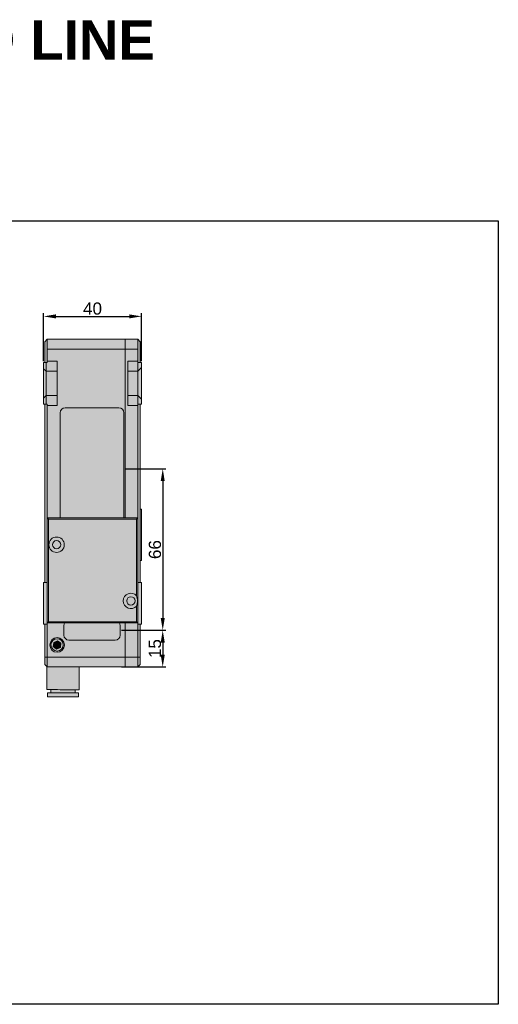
# Model space of a CAD drawing. Header units: millimetres. Extents: x 1690 to 10670, y 1931 to 4673.
# Tile 5 of 48: x 2136 to 2332, y 3727 to 4130. Entities that reach past the tile are written whole.
import ezdxf

# ---------------------------------------------------------------- set-up
doc = ezdxf.new("R2010")
doc.units = ezdxf.units.MM
doc.styles.get("Standard").update_dxf_attribs({"font": 'arial.ttf'})
doc.dimstyles.new('ISO-25', dxfattribs={"dimtxt": 2.5, "dimasz": 2.5, "dimexe": 1.25, "dimexo": 0.625, "dimtad": 1, "dimdec": 0, "dimtxsty": 'Standard', "dimcen": 2.5, "dimadec": 0, "dimazin": 0, "dimtfac": 1, "dimtdec": 0, "dimtmove": 0, "dimatfit": 3, "dimfxl": 0, "dimarcsym": 0})

# ---------------------------------------------------------------- blocks, each defined once
blk = doc.blocks.new('*D21')
at = {"color": 0, "lineweight": -2, "transparency": 16777216}
for p, q in [((2145.77, 3990.54), (2145.77, 4010.06)), ((2150.77, 4008.81), (2180.77, 4008.81)), ((2185.77, 3990.54), (2185.77, 4010.06))]:
    blk.add_line(p, q, dxfattribs=at)
at = {"color": 0, "transparency": 16777216}
for points in [[(2150.77, 4009.64), (2150.77, 4007.97), (2145.77, 4008.81)], [(2180.77, 4009.64), (2180.77, 4007.97), (2185.77, 4008.81)]]:
    blk.add_solid(points, dxfattribs=at)
at = {"layer": 'Defpoints', "color": 0, "transparency": 16777216}
for p in [(2185.77, 4008.81), (2145.77, 3989.92), (2185.77, 3989.92)]:
    blk.add_point(p, dxfattribs=at)
at = {"color": 0, "transparency": 16777216, "insert": (2165.77, 4011.98), "char_height": 5, "attachment_point": 5}
blk.add_mtext('40', dxfattribs=at)
blk = doc.blocks.new('*D26')
at = {"color": 0, "lineweight": -2, "transparency": 16777216}
for p, q in [((2177.69, 3880.42), (2195.75, 3880.42)), ((2194.5, 3875.42), (2194.5, 3870.42)), ((2177.69, 3865.42), (2195.75, 3865.42))]:
    blk.add_line(p, q, dxfattribs=at)
at = {"color": 0, "transparency": 16777216}
for points in [[(2193.66, 3875.42), (2195.33, 3875.42), (2194.5, 3880.42)], [(2193.66, 3870.42), (2195.33, 3870.42), (2194.5, 3865.42)]]:
    blk.add_solid(points, dxfattribs=at)
at = {"layer": 'Defpoints', "color": 0, "transparency": 16777216}
for p in [(2177.07, 3880.42), (2177.07, 3865.42), (2194.5, 3865.42)]:
    blk.add_point(p, dxfattribs=at)
at = {"color": 0, "transparency": 16777216, "insert": (2191.32, 3872.92), "char_height": 5, "attachment_point": 5, "rotation": 90}
blk.add_mtext('15', dxfattribs=at)
blk = doc.blocks.new('*D29')
at = {"color": 0, "lineweight": -2, "transparency": 16777216}
for p, q in [((2179.19, 3946.42), (2195.75, 3946.42)), ((2194.5, 3941.42), (2194.5, 3885.42)), ((2177.69, 3880.42), (2195.75, 3880.42))]:
    blk.add_line(p, q, dxfattribs=at)
at = {"color": 0, "transparency": 16777216}
for points in [[(2193.67, 3941.42), (2195.33, 3941.42), (2194.5, 3946.42)], [(2193.67, 3885.42), (2195.33, 3885.42), (2194.5, 3880.42)]]:
    blk.add_solid(points, dxfattribs=at)
at = {"layer": 'Defpoints', "color": 0, "transparency": 16777216}
for p in [(2178.57, 3946.42), (2177.07, 3880.42), (2194.5, 3880.42)]:
    blk.add_point(p, dxfattribs=at)
at = {"color": 0, "transparency": 16777216, "insert": (2191.32, 3913.42), "char_height": 5, "attachment_point": 5, "rotation": 90}
blk.add_mtext('66', dxfattribs=at)

msp = doc.modelspace()

# ---------------------------------------------------------------- hatches: boundary and pattern name
h = msp.add_hatch(color=254)
h.dxf.hatch_style = 1
h.paths.add_polyline_path([(2179.07, 3995.42), (2147.27, 3995.42), (2147.27, 3990.42), (2151.27, 3990.42), (2151.27, 3972.42), (2147.27, 3972.42), (2147.27, 3926.42), (2152.57, 3926.42), (2152.57, 3969.42, -0.41369), (2154.56, 3971.42), (2176.56, 3971.42, -0.414737), (2178.57, 3969.42), (2178.57, 3969.42), (2178.57, 3926.42), (2179.07, 3926.42)])
h.paths.add_polyline_path([(2184.27, 3986.42), (2180.27, 3986.42), (2180.27, 3976.42), (2184.27, 3976.42)], flags=17)
h.paths.add_polyline_path([(2184.27, 3976.42), (2180.27, 3976.42), (2180.27, 3972.42), (2184.27, 3972.42), (2184.27, 3972.92)], flags=17)
h.paths.add_polyline_path([(2184.27, 3972.42), (2180.27, 3972.42), (2180.27, 3976.42), (2180.27, 3986.42), (2180.27, 3990.42), (2184.27, 3990.42), (2184.27, 3995.42), (2179.07, 3995.42), (2179.07, 3926.42), (2184.27, 3926.42)])
h.paths.add_polyline_path([(2185.77, 3974.92), (2184.27, 3976.42), (2184.27, 3972.92), (2185.27, 3972.92), (2185.77, 3972.92)])
h.paths.add_polyline_path([(2185.77, 3987.92), (2184.27, 3986.42), (2184.27, 3976.42), (2185.77, 3974.92)])
h.paths.add_polyline_path([(2185.77, 3989.92), (2185.27, 3989.92), (2184.27, 3989.92), (2184.27, 3986.42), (2185.77, 3987.92)])
h.paths.add_polyline_path([(2184.27, 3989.92), (2184.27, 3990.42), (2180.27, 3990.42), (2180.27, 3986.42), (2184.27, 3986.42)], flags=17)
h.paths.add_polyline_path([(2151.27, 3986.42), (2146.77, 3986.42), (2146.77, 3976.42), (2151.27, 3976.42)])
h.paths.add_polyline_path([(2151.27, 3976.42), (2146.77, 3976.42), (2146.77, 3972.92), (2147.27, 3972.92), (2147.27, 3972.42), (2151.27, 3972.42)])
h.paths.add_polyline_path([(2151.27, 3990.42), (2147.27, 3990.42), (2147.27, 3989.92), (2146.77, 3989.92), (2146.77, 3986.42), (2151.27, 3986.42)])
h.paths.add_polyline_path([(2179.07, 3999.42), (2147.27, 3999.42), (2147.27, 3995.42), (2179.07, 3995.42)])
h.paths.add_polyline_path([(2147.27, 3999.42), (2146.27, 3998.42), (2146.27, 3995.42), (2146.27, 3990.42), (2146.27, 3989.92), (2146.77, 3989.92), (2147.27, 3989.92), (2147.27, 3990.42), (2147.27, 3995.42)])
h.paths.add_polyline_path([(2146.77, 3989.92), (2146.27, 3989.92), (2145.77, 3989.92), (2145.77, 3987.42), (2146.77, 3986.42)])
h.paths.add_polyline_path([(2146.77, 3986.42), (2145.77, 3987.42), (2145.77, 3975.42), (2146.77, 3976.42)])
h.paths.add_polyline_path([(2146.77, 3976.42), (2145.77, 3975.42), (2145.77, 3972.92), (2146.77, 3972.92)])
h.paths.add_polyline_path([(2184.27, 3999.42), (2179.07, 3999.42), (2179.07, 3995.42), (2184.27, 3995.42)])
h.paths.add_polyline_path([(2185.27, 3998.42), (2184.27, 3999.42), (2184.27, 3995.42), (2184.27, 3990.42), (2184.27, 3989.92), (2185.27, 3989.92), (2185.27, 3990.42), (2185.27, 3995.42)])
h.paths.add_polyline_path([(2185.27, 3972.42), (2185.27, 3972.92), (2184.27, 3972.92), (2184.27, 3972.42), (2184.27, 3926.42), (2184.27, 3899.92), (2185.27, 3899.92)])
h.paths.add_polyline_path([(2185.77, 3927.92), (2185.77, 3929.92), (2185.27, 3929.92), (2185.27, 3908.92), (2185.77, 3908.92), (2185.77, 3910.92)])
h.paths.add_polyline_path([(2183.77, 3925.92), (2147.77, 3925.92), (2147.77, 3883.92), (2183.77, 3883.92), (2183.77, 3890.26, -2.532146), (2183.77, 3894.57)])
h.paths.add_polyline_path([(2154.22, 3915.42, -1), (2147.92, 3915.42, -1)], flags=0)
h.paths.add_polyline_path([(2152.77, 3915.42, -1), (2149.37, 3915.42, -1)], flags=0)
h.paths.add_polyline_path([(2184.27, 3926.42), (2179.07, 3926.42), (2147.27, 3926.42), (2147.77, 3925.92), (2183.77, 3925.92)])
h.paths.add_polyline_path([(2147.27, 3926.42), (2147.27, 3972.42), (2147.27, 3972.92), (2146.77, 3972.92), (2146.27, 3972.92), (2146.27, 3972.42), (2146.27, 3899.92), (2147.27, 3899.92)])
h.paths.add_polyline_path([(2147.77, 3925.92), (2147.27, 3926.42), (2147.27, 3899.92), (2147.27, 3883.42), (2147.77, 3883.92)])
h.paths.add_polyline_path([(2184.27, 3925.92), (2183.77, 3925.92), (2183.77, 3899.92), (2184.27, 3899.92)])
h.paths.add_polyline_path([(2152.77, 3915.42, 1), (2149.37, 3915.42, 1)], flags=0)
h.paths.add_polyline_path([(2154.22, 3915.42, 1), (2147.92, 3915.42, 1)], flags=16)
h.paths.add_polyline_path([(2179.77, 3892.42, 1), (2183.17, 3892.42, 1)], flags=16)
edge = h.paths.add_edge_path()
edge.add_arc((2181.47, 3892.42), 3.15, 43.1003, 316.8997)
edge.add_spline(control_points=[(2183.77, 3890.26), (2183.93, 3890.79), (2184.25, 3891.8), (2184.17, 3893.36), (2183.89, 3894.2), (2183.77, 3894.57)], knot_values=[0, 0, 0, 0, 0.380421, 0.729951, 1, 1, 1, 1], degree=3, periodic=0)
h.paths.add_polyline_path([(2183.17, 3892.42, -1), (2179.77, 3892.42, -1)], flags=16)
h.paths.add_polyline_path([(2183.77, 3883.92), (2147.77, 3883.92), (2147.27, 3883.42), (2184.27, 3883.42)])
edge = h.paths.add_edge_path()
edge.add_line((2184.27, 3899.92), (2183.77, 3899.92))
edge.add_line((2183.77, 3899.92), (2183.77, 3894.57))
edge.add_spline(control_points=[(2183.77, 3894.57), (2183.89, 3894.2), (2184.17, 3893.36), (2184.25, 3891.8), (2183.93, 3890.79), (2183.77, 3890.26)], knot_values=[0, 0, 0, 0, 0.270049, 0.619579, 1, 1, 1, 1], degree=3, periodic=0)
edge.add_line((2183.77, 3890.26), (2183.77, 3883.92))
edge.add_line((2183.77, 3883.92), (2184.27, 3883.42))
edge.add_line((2184.27, 3883.42), (2184.27, 3899.92))
h.paths.add_polyline_path([(2185.77, 3899.92), (2185.27, 3899.92), (2184.27, 3899.92), (2184.27, 3883.42), (2184.27, 3882.92), (2185.27, 3882.92), (2185.77, 3882.92)])
h.paths.add_polyline_path([(2185.27, 3882.92), (2184.27, 3882.92), (2184.27, 3869.42), (2185.27, 3869.42)])
h.paths.add_polyline_path([(2184.27, 3882.92), (2184.27, 3883.42), (2179.07, 3883.42), (2179.07, 3869.42), (2184.27, 3869.42)])
h.paths.add_polyline_path([(2179.07, 3883.42), (2176.8, 3883.42, -0.131421), (2177.07, 3882.42), (2177.07, 3878.42, -0.414481), (2175.07, 3876.42), (2175.07, 3876.42), (2156.07, 3876.42, -0.414214), (2154.07, 3878.42), (2154.07, 3882.42, -0.131653), (2154.33, 3883.42), (2147.27, 3883.42), (2147.27, 3882.92), (2147.27, 3869.42), (2179.07, 3869.42)])
h.paths.add_polyline_path([(2147.27, 3882.92), (2146.27, 3882.92), (2146.27, 3869.42), (2147.27, 3869.42)])
h.paths.add_polyline_path([(2147.27, 3899.92), (2146.27, 3899.92), (2145.77, 3899.92), (2145.77, 3882.92), (2146.27, 3882.92), (2147.27, 3882.92), (2147.27, 3883.42)])
h.paths.add_polyline_path([(2152.85, 3875.11), (2151.45, 3876.14), (2149.87, 3875.44), (2149.68, 3873.72), (2151.08, 3872.69), (2152.66, 3873.39)], flags=0)
h.paths.add_polyline_path([(2148.77, 3874.42, 1), (2153.77, 3874.42, 1)], flags=0)
h.paths.add_polyline_path([(2151.45, 3876.14), (2152.85, 3875.11), (2152.66, 3873.39), (2151.08, 3872.69), (2149.68, 3873.72), (2149.87, 3875.44)], flags=0)
h.paths.add_polyline_path([(2148.27, 3874.42, 1), (2154.27, 3874.42, 1)], flags=16)
h.paths.add_polyline_path([(2153.77, 3874.42, -1), (2148.77, 3874.42, -1)], flags=0)
h.paths.add_polyline_path([(2185.27, 3869.42), (2184.27, 3869.42), (2184.27, 3865.42), (2185.27, 3866.42)])
h.paths.add_polyline_path([(2184.27, 3869.42), (2179.07, 3869.42), (2179.07, 3865.42), (2184.27, 3865.42)])
h.paths.add_polyline_path([(2179.07, 3869.42), (2147.27, 3869.42), (2147.27, 3865.42), (2179.07, 3865.42)])
h.paths.add_polyline_path([(2147.27, 3869.42), (2146.27, 3869.42), (2146.27, 3866.42), (2147.27, 3865.42)])
h.paths.add_polyline_path([(2160.32, 3865.42), (2147.27, 3865.42), (2147.12, 3865.57), (2147.07, 3856.15), (2147.17, 3856.15), (2147.47, 3856.15), (2147.96, 3856.14), (2148.62, 3856.14), (2149.43, 3856.14), (2150.37, 3856.13), (2151.41, 3856.13), (2152.53, 3856.12), (2153.67, 3856.12), (2154.82, 3856.11), (2155.93, 3856.11), (2156.97, 3856.1), (2157.91, 3856.1), (2158.73, 3856.09), (2159.39, 3856.09), (2159.87, 3856.09), (2160.17, 3856.09), (2160.27, 3856.09)])
h.paths.add_polyline_path([(2158.67, 3856.09), (2157.91, 3856.1), (2156.97, 3856.1), (2155.93, 3856.11), (2154.82, 3856.11), (2153.67, 3856.12), (2152.53, 3856.12), (2151.41, 3856.13), (2150.37, 3856.13), (2149.43, 3856.14), (2148.67, 3856.14), (2148.67, 3854.84), (2148.88, 3854.84), (2149.71, 3854.84), (2150.66, 3854.83), (2151.7, 3854.83), (2152.81, 3854.82), (2153.95, 3854.82), (2155.08, 3854.81), (2156.16, 3854.8), (2157.16, 3854.8), (2158.05, 3854.8), (2158.67, 3854.79)])
h.paths.add_polyline_path([(2160.02, 3854.79), (2159.79, 3854.79), (2159.39, 3854.79), (2158.8, 3854.79), (2158.05, 3854.8), (2157.16, 3854.8), (2156.16, 3854.8), (2155.08, 3854.81), (2153.95, 3854.82), (2152.81, 3854.82), (2151.7, 3854.83), (2150.66, 3854.83), (2149.71, 3854.84), (2148.88, 3854.84), (2148.21, 3854.84), (2147.72, 3854.84), (2147.42, 3854.85), (2147.32, 3854.85), (2147.31, 3853.25), (2147.41, 3853.25), (2147.71, 3853.24), (2148.21, 3853.24), (2148.88, 3853.24), (2149.7, 3853.24), (2150.65, 3853.23), (2151.7, 3853.23), (2152.81, 3853.22), (2153.94, 3853.22), (2155.07, 3853.21), (2156.15, 3853.2), (2157.16, 3853.2), (2158.05, 3853.2), (2158.79, 3853.19), (2159.38, 3853.19), (2159.78, 3853.19), (2160.01, 3853.19)])
at = {"true_color": 0xff7575}
h = msp.add_hatch(color=11, dxfattribs=at)
h.dxf.hatch_style = 1
h.paths.add_polyline_path([(2178.57, 3969.42, 0.414737), (2176.56, 3971.42), (2154.56, 3971.42, 0.41369), (2152.57, 3969.42), (2152.57, 3926.42), (2178.57, 3926.42)])
h.paths.add_polyline_path([(2177.07, 3882.42, 0.131421), (2176.8, 3883.42), (2154.33, 3883.42, 0.131653), (2154.07, 3882.42), (2154.07, 3878.42, 0.414214), (2156.07, 3876.42), (2175.07, 3876.42, 0.414481), (2177.07, 3878.42)])
h = msp.add_hatch(color=254)
h.dxf.hatch_style = 1
h.paths.add_polyline_path([(2152.77, 3915.42, 1), (2149.37, 3915.42, 1)], flags=0)
h.paths.add_polyline_path([(2154.22, 3915.42, 1), (2147.92, 3915.42, 1)])
h.paths.add_polyline_path([(2149.37, 3915.42, -1), (2152.77, 3915.42, -1)], flags=16)
h.paths.add_polyline_path([(2152.85, 3875.11), (2151.45, 3876.14), (2149.87, 3875.44), (2149.68, 3873.72), (2151.08, 3872.69), (2152.66, 3873.39)], flags=0)
h.paths.add_polyline_path([(2148.27, 3874.42, 1), (2154.27, 3874.42, 1)])
h.paths.add_polyline_path([(2153.77, 3874.42, -1), (2148.77, 3874.42, -1)], flags=16)
h.paths.add_polyline_path([(2151.45, 3876.14), (2152.85, 3875.11), (2152.66, 3873.39), (2151.08, 3872.69), (2149.68, 3873.72), (2149.87, 3875.44)], flags=0)
h = msp.add_hatch(color=254)
h.dxf.hatch_style = 1
h.paths.add_polyline_path([(2152.77, 3915.42, 1), (2149.37, 3915.42, 1)])
h.paths.add_polyline_path([(2152.85, 3875.11), (2151.45, 3876.14), (2149.87, 3875.44), (2149.68, 3873.72), (2151.08, 3872.69), (2152.66, 3873.39)], flags=0)
h.paths.add_polyline_path([(2148.77, 3874.42, 1), (2153.77, 3874.42, 1)])
h.paths.add_polyline_path([(2152.85, 3875.11), (2152.66, 3873.39), (2151.08, 3872.69), (2149.68, 3873.72), (2149.87, 3875.44), (2151.45, 3876.14)], flags=16)
h = msp.add_hatch(color=254)
h.dxf.hatch_style = 1
h.paths.add_polyline_path([(2152.85, 3875.11), (2151.45, 3876.14), (2149.87, 3875.44), (2149.68, 3873.72), (2151.08, 3872.69), (2152.66, 3873.39)])

# ---------------------------------------------------------------- linework, layer by layer
at = {"color": 7, "linetype": 'Continuous', "lineweight": 15}
for p, q in [((2147.27, 3999.42), (2146.27, 3998.42)), ((2147.27, 3999.42), (2147.27, 3995.42)), ((2179.07, 3999.42), (2147.27, 3999.42)), ((2179.07, 3995.42), (2179.07, 3999.42)), ((2179.07, 3999.42), (2184.27, 3999.42)), ((2184.27, 3995.42), (2184.27, 3999.42)), ((2184.27, 3999.42), (2185.27, 3998.42)), ((2146.27, 3995.42), (2146.27, 3998.42)), ((2146.27, 3990.42), (2146.27, 3995.42)), ((2179.07, 3995.42), (2147.27, 3995.42)), ((2147.27, 3995.42), (2147.27, 3990.42)), ((2179.07, 3995.42), (2184.27, 3995.42)), ((2179.07, 3926.42), (2179.07, 3995.42)), ((2184.27, 3990.42), (2184.27, 3995.42)), ((2185.27, 3998.42), (2185.27, 3995.42)), ((2185.27, 3995.42), (2185.27, 3990.42)), ((2145.77, 3987.42), (2145.77, 3989.92)), ((2145.77, 3989.92), (2146.77, 3989.92)), ((2146.77, 3986.42), (2145.77, 3987.42)), ((2145.77, 3975.42), (2145.77, 3987.42)), ((2146.27, 3989.92), (2146.27, 3990.42)), ((2146.77, 3989.92), (2146.77, 3986.42)), ((2146.77, 3989.92), (2147.27, 3989.92)), ((2151.27, 3990.42), (2147.27, 3990.42)), ((2147.27, 3990.42), (2147.27, 3989.92)), ((2151.27, 3972.42), (2151.27, 3990.42)), ((2180.27, 3990.42), (2184.27, 3990.42)), ((2180.27, 3990.42), (2180.27, 3972.42)), ((2184.27, 3989.92), (2184.27, 3990.42)), ((2184.27, 3986.42), (2184.27, 3989.92)), ((2185.27, 3989.92), (2184.27, 3989.92)), ((2185.77, 3987.92), (2184.27, 3986.42)), ((2185.27, 3990.42), (2185.27, 3989.92)), ((2185.27, 3989.92), (2185.77, 3989.92)), ((2185.77, 3989.92), (2185.77, 3987.92)), ((2185.77, 3987.92), (2185.77, 3974.92)), ((2151.27, 3986.42), (2146.77, 3986.42)), ((2146.77, 3986.42), (2146.77, 3976.42)), ((2180.27, 3986.42), (2184.27, 3986.42)), ((2184.27, 3976.42), (2184.27, 3986.42)), ((2146.77, 3976.42), (2145.77, 3975.42)), ((2145.77, 3972.92), (2145.77, 3975.42)), ((2146.77, 3976.42), (2146.77, 3972.92)), ((2151.27, 3976.42), (2146.77, 3976.42)), ((2180.27, 3976.42), (2184.27, 3976.42)), ((2184.27, 3972.92), (2184.27, 3976.42)), ((2185.77, 3974.92), (2184.27, 3976.42)), ((2185.77, 3974.92), (2185.77, 3972.92)), ((2146.77, 3972.92), (2145.77, 3972.92)), ((2146.27, 3972.42), (2146.27, 3972.92)), ((2146.27, 3899.92), (2146.27, 3972.42)), ((2146.77, 3972.92), (2147.27, 3972.92)), ((2147.27, 3972.92), (2147.27, 3972.42)), ((2151.27, 3972.42), (2147.27, 3972.42)), ((2147.27, 3972.42), (2147.27, 3926.42)), ((2176.57, 3971.42), (2154.57, 3971.42)), ((2180.27, 3972.42), (2184.27, 3972.42)), ((2184.27, 3972.42), (2184.27, 3972.92)), ((2184.27, 3972.92), (2185.27, 3972.92)), ((2184.27, 3926.42), (2184.27, 3972.42)), ((2185.27, 3972.92), (2185.27, 3972.42)), ((2185.77, 3972.92), (2185.27, 3972.92)), ((2185.27, 3972.42), (2185.27, 3899.92)), ((2152.57, 3969.42), (2152.57, 3926.42)), ((2178.57, 3926.42), (2178.57, 3969.42)), ((2185.27, 3929.92), (2185.77, 3929.92)), ((2185.77, 3929.92), (2185.77, 3927.92)), ((2185.77, 3927.92), (2185.77, 3910.92)), ((2147.27, 3926.42), (2184.27, 3926.42)), ((2147.27, 3926.42), (2147.77, 3925.92)), ((2147.27, 3883.42), (2147.27, 3926.42)), ((2183.77, 3925.92), (2147.77, 3925.92)), ((2147.77, 3925.92), (2147.77, 3883.92)), ((2184.27, 3926.42), (2183.77, 3925.92)), ((2183.77, 3894.57), (2183.77, 3925.92)), ((2184.27, 3926.42), (2184.27, 3883.42)), ((2185.77, 3910.92), (2185.77, 3908.92)), ((2185.77, 3908.92), (2185.27, 3908.92)), ((2145.77, 3882.92), (2145.77, 3899.92)), ((2145.77, 3899.92), (2146.27, 3899.92)), ((2147.27, 3899.92), (2146.27, 3899.92)), ((2185.27, 3899.92), (2184.27, 3899.92)), ((2185.27, 3899.92), (2185.77, 3899.92)), ((2185.77, 3899.92), (2185.77, 3882.92)), ((2183.77, 3883.92), (2183.77, 3890.26)), ((2146.27, 3882.92), (2145.77, 3882.92)), ((2146.27, 3882.92), (2147.27, 3882.92)), ((2146.27, 3869.42), (2146.27, 3882.92)), ((2147.77, 3883.92), (2147.27, 3883.42)), ((2184.27, 3883.42), (2147.27, 3883.42)), ((2147.27, 3883.42), (2147.27, 3882.92)), ((2147.27, 3882.92), (2147.27, 3869.42)), ((2147.77, 3883.92), (2183.77, 3883.92)), ((2154.07, 3882.42), (2154.07, 3878.42)), ((2177.07, 3878.42), (2177.07, 3882.42)), ((2179.07, 3869.42), (2179.07, 3883.42)), ((2183.77, 3883.92), (2184.27, 3883.42)), ((2184.27, 3882.92), (2184.27, 3883.42)), ((2184.27, 3869.42), (2184.27, 3882.92)), ((2184.27, 3882.92), (2185.27, 3882.92)), ((2185.77, 3882.92), (2185.27, 3882.92)), ((2185.27, 3882.92), (2185.27, 3869.42)), ((2149.87, 3875.44), (2149.68, 3873.72)), ((2151.45, 3876.14), (2149.87, 3875.44)), ((2152.85, 3875.11), (2151.45, 3876.14)), ((2152.66, 3873.39), (2152.85, 3875.11)), ((2156.07, 3876.42), (2175.07, 3876.42)), ((2149.68, 3873.72), (2151.08, 3872.69)), ((2151.08, 3872.69), (2152.66, 3873.39)), ((2147.27, 3869.42), (2146.27, 3869.42)), ((2146.27, 3866.42), (2146.27, 3869.42)), ((2147.27, 3865.42), (2146.27, 3866.42)), ((2179.07, 3869.42), (2147.27, 3869.42)), ((2147.27, 3869.42), (2147.27, 3865.42)), ((2179.07, 3869.42), (2184.27, 3869.42)), ((2179.07, 3865.42), (2179.07, 3869.42)), ((2184.27, 3869.42), (2185.27, 3869.42)), ((2184.27, 3865.42), (2184.27, 3869.42)), ((2184.27, 3865.42), (2185.27, 3866.42)), ((2185.27, 3869.42), (2185.27, 3866.42)), ((2147.12, 3865.57), (2147.07, 3856.15)), ((2179.07, 3865.42), (2147.27, 3865.42)), ((2160.27, 3856.09), (2160.32, 3865.42)), ((2179.07, 3865.42), (2184.27, 3865.42)), ((2147.32, 3854.85), (2147.31, 3853.25)), ((2148.67, 3856.14), (2148.67, 3854.84)), ((2158.67, 3854.79), (2158.67, 3856.09)), ((2160.01, 3853.19), (2160.02, 3854.79))]:
    msp.add_line(p, q, dxfattribs=at)
at = {"color": 1}
msp.add_lwpolyline([(1822.15, 4047.93), (2331.82, 4047.93), (2331.82, 3727.44), (1822.15, 3727.44)], close=True, dxfattribs=at)
at = {"color": 7, "linetype": 'Continuous', "lineweight": 15, "flags": 128}
for points in [[(2160.27, 3856.09), (2160.17, 3856.09), (2159.87, 3856.09), (2159.39, 3856.09), (2158.73, 3856.09), (2157.91, 3856.1), (2156.97, 3856.1), (2155.93, 3856.11), (2154.82, 3856.11), (2153.67, 3856.12), (2152.53, 3856.12), (2151.41, 3856.13), (2150.37, 3856.13), (2149.43, 3856.14), (2148.62, 3856.14), (2147.96, 3856.14), (2147.47, 3856.15), (2147.17, 3856.15), (2147.07, 3856.15)], [(2160.02, 3854.79), (2159.99, 3854.79), (2159.79, 3854.79), (2159.39, 3854.79), (2158.8, 3854.79), (2158.05, 3854.8), (2157.16, 3854.8), (2156.16, 3854.8), (2155.08, 3854.81), (2153.95, 3854.82), (2152.81, 3854.82), (2151.7, 3854.83), (2150.66, 3854.83), (2149.71, 3854.84), (2148.88, 3854.84), (2148.21, 3854.84), (2147.72, 3854.84), (2147.42, 3854.85), (2147.32, 3854.85)], [(2160.01, 3853.19), (2159.98, 3853.19), (2159.78, 3853.19), (2159.38, 3853.19), (2158.79, 3853.19), (2158.05, 3853.2), (2157.16, 3853.2), (2156.15, 3853.2), (2155.07, 3853.21), (2153.94, 3853.22), (2152.81, 3853.22), (2151.7, 3853.23), (2150.65, 3853.23), (2149.7, 3853.24), (2148.88, 3853.24), (2148.21, 3853.24), (2147.71, 3853.24), (2147.41, 3853.25), (2147.31, 3853.25)]]:
    msp.add_lwpolyline(points, dxfattribs=at)
at = {"color": 7, "linetype": 'Continuous', "lineweight": 15}
for centre, radius in [((2151.07, 3915.42), 3.15), ((2151.07, 3915.42), 1.7), ((2181.47, 3892.42), 1.7), ((2151.27, 3874.42), 3), ((2151.27, 3874.42), 2.5)]:
    msp.add_circle(centre, radius, dxfattribs=at)
for centre, radius, start, end in [((2154.57, 3969.42), 2, 90, 180), ((2176.57, 3969.42), 2, 0, 90), ((2181.47, 3892.42), 3.15, 43.1003, 316.8997), ((2156.07, 3882.42), 2, 150, 180), ((2175.07, 3882.42), 2, 0, 30), ((2156.07, 3878.42), 2, 180, 270), ((2175.07, 3878.42), 2, 270, 0)]:
    msp.add_arc(centre, radius, start, end, dxfattribs=at)
msp.add_open_spline([(2183.77, 3890.26), (2183.93, 3890.79), (2184.25, 3891.8), (2184.17, 3893.36), (2183.89, 3894.2), (2183.77, 3894.57)], degree=3, knots=[0, 0, 0, 0, 0.380421, 0.729951, 1, 1, 1, 1], dxfattribs=at)

# ---------------------------------------------------------------- texts
at = {"color": 1, "insert": (2008.75, 4129.87), "char_height": 16, "width": 256.4869, "attachment_point": 1}
msp.add_mtext('{\\f@Arial Unicode MS|b1|i0|c0|p34;STANDARD LINE}', dxfattribs=at)

# ---------------------------------------------------------------- dimensions: what is measured, and where the dimension line sits
dim = msp.add_linear_dim(base=(2185.77, 4008.81), p1=(2145.77, 3989.92), p2=(2185.77, 3989.92), dimstyle='ISO-25', override={"dimtxt": 5, "dimasz": 5})
dim.commit()
dim.dimension.update_dxf_attribs({"geometry": '*D21', "text_midpoint": (2165.77, 4011.98)})
for base, p1, p2, picture, middle in [((2194.5, 3880.42), (2178.57, 3946.42), (2177.07, 3880.42), '*D29', (2191.32, 3913.42)), ((2194.5, 3865.42), (2177.07, 3880.42), (2177.07, 3865.42), '*D26', (2191.32, 3872.92))]:
    dim = msp.add_linear_dim(base=base, p1=p1, p2=p2, angle=90, dimstyle='ISO-25', override={"dimtxt": 5, "dimasz": 5})
    dim.commit()
    dim.dimension.update_dxf_attribs({"geometry": picture, "text_midpoint": middle})

doc.saveas('drawing.dxf')
